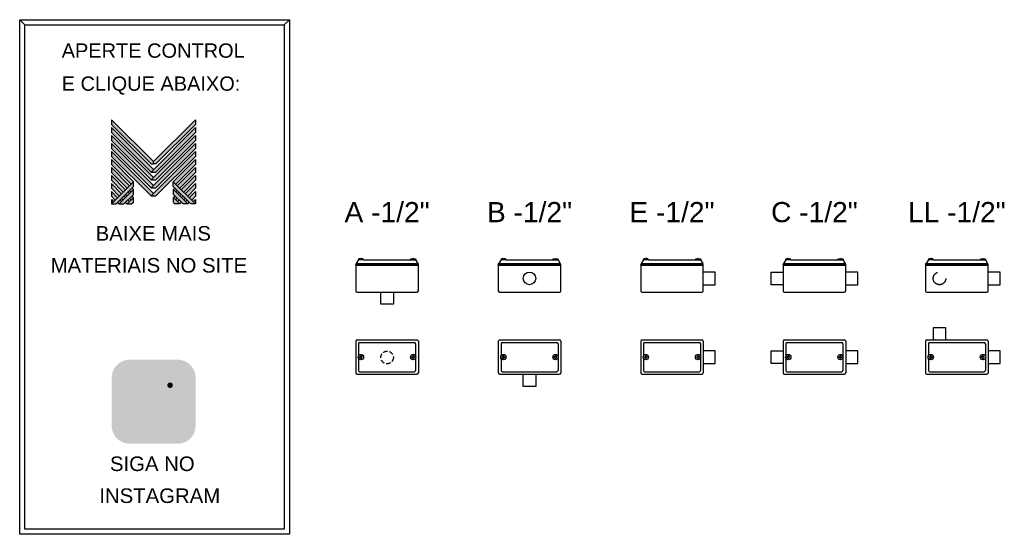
# Model space of a CAD drawing. Header units: millimetres. Extents: x -291 to 2659, y 32 to 797.
# Tile 1 of 2: x -291 to 1173, y 32 to 797. Entities that reach past the tile are written whole.
import ezdxf
from ezdxf.enums import TextEntityAlignment as Align

# ---------------------------------------------------------------- set-up
doc = ezdxf.new("R2010")
doc.units = ezdxf.units.MM
doc.linetypes.add('HIDDEN', pattern=[9.525, 6.35, -3.175])
for name, color, linetype in [('BUCHA DE PASSAGEM', 20, 'Continuous'), ('CONDULETE', 252, 'Continuous'), ('FURO VASADO', 251, 'Continuous'), ('logo01', 10, 'Continuous'), ('logo02', 250, 'Continuous')]:
    doc.layers.add(name, color=color, linetype=linetype)
doc.styles.get("Standard").update_dxf_attribs({"font": 'arial.ttf'})

# ---------------------------------------------------------------- blocks, each defined once
blk = doc.blocks.new('MESH')
at = {"layer": 'logo01'}
h = blk.add_hatch(color=256, dxfattribs=at)
h.dxf.hatch_style = 1
h.paths.add_polyline_path([(30046, 14087), (30046, 13835), (32119, 11769), (32248, 11769), (32248, 11893)])
h.paths.add_polyline_path([(30046, 13670), (30046, 13418), (32121, 11349), (32248, 11475)])
h.paths.add_polyline_path([(30046, 13253), (30046, 13001), (32121, 10932), (32248, 11058)])
h.paths.add_polyline_path([(30046, 12835), (30046, 12583), (32121, 10515), (32248, 10641)])
h.paths.add_polyline_path([(30046, 12418), (30046, 12166), (32121, 10097), (32248, 10223)])
h.paths.add_polyline_path([(30046, 12001), (30046, 11749), (31084, 10714), (31211, 10840)])
h.paths.add_polyline_path([(30046, 11583), (30046, 11331), (30875, 10505), (31001, 10631)])
h.paths.add_polyline_path([(30046, 11166), (30046, 10914), (30666, 10296), (30792, 10422)])
h.paths.add_polyline_path([(30046, 10749), (30046, 10497), (30456, 10088), (30583, 10214)])
h.paths.add_polyline_path([(30046, 10331), (30046, 10079), (30247, 9879), (30373, 10005)])
h.paths.add_polyline_path([(30164, 9796), (30046, 9914), (30046, 9679)])
h.paths.add_polyline_path([(30574, 9805), (30500, 9879), (30373, 9753), (30448, 9679)])
h.paths.add_polyline_path([(30784, 10013), (30709, 10088), (30583, 9962), (30657, 9887)])
h.paths.add_polyline_path([(30993, 9805), (30910, 9887), (30784, 9761), (30867, 9679)])
h.paths.add_polyline_path([(30993, 10222), (30918, 10296), (30792, 10170), (30867, 10096)])
h.paths.add_polyline_path([(31119, 10096), (30993, 9970), (31076, 9887), (31202, 10013)])
h.paths.add_polyline_path([(31202, 10431), (31128, 10505), (31001, 10379), (31076, 10305)], flags=17)
h.paths.add_polyline_path([(33284, 10840), (33284, 10588), (34196, 9679), (34449, 9679)])
h.paths.add_polyline_path([(33293, 10431), (33293, 10179), (33794, 9679), (34047, 9679)])
h.paths.add_polyline_path([(33293, 10013), (33293, 9761), (33376, 9679), (33628, 9679)], flags=17)
at = {"layer": 'logo02'}
h = blk.add_hatch(color=256, dxfattribs=at)
h.dxf.hatch_style = 1
h.paths.add_polyline_path([(34449, 13835), (34449, 14087), (32248, 11893), (32248, 11769), (32376, 11769)])
h.paths.add_polyline_path([(34449, 13418), (34449, 13670), (32121, 11349), (32374, 11349)])
h.paths.add_polyline_path([(34449, 13001), (34449, 13253), (32121, 10932), (32374, 10932)])
h.paths.add_polyline_path([(34449, 12583), (34449, 12835), (32121, 10515), (32374, 10515)])
h.paths.add_polyline_path([(34449, 12166), (34449, 12418), (32121, 10097), (32374, 10097)])
h.paths.add_polyline_path([(34449, 11749), (34449, 12001), (33284, 10840), (33411, 10714)], flags=17)
h.paths.add_polyline_path([(34449, 11331), (34449, 11583), (33494, 10631), (33620, 10505)], flags=17)
h.paths.add_polyline_path([(34449, 10914), (34449, 11166), (33703, 10422), (33829, 10296)], flags=17)
h.paths.add_polyline_path([(34449, 10497), (34449, 10749), (33912, 10214), (34039, 10088)])
h.paths.add_polyline_path([(34449, 10331), (34122, 10005), (34248, 9879), (34449, 10079)])
h.paths.add_polyline_path([(33577, 10296), (33502, 10222), (33628, 10096), (33703, 10170)])
h.paths.add_polyline_path([(33367, 10505), (33293, 10431), (33419, 10305), (33494, 10379)], flags=17)
h.paths.add_polyline_path([(33376, 10096), (33293, 10013), (33419, 9887), (33502, 9970)])
h.paths.add_polyline_path([(33786, 10088), (33711, 10013), (33838, 9887), (33912, 9962)])
h.paths.add_polyline_path([(33585, 9887), (33502, 9805), (33628, 9679), (33711, 9761)])
h.paths.add_polyline_path([(33995, 9879), (33921, 9805), (34047, 9679), (34122, 9753)])
h.paths.add_polyline_path([(34449, 9914), (34331, 9796), (34449, 9679)])
h.paths.add_polyline_path([(31202, 10013), (30867, 9679), (31119, 9679), (31202, 9761)], flags=17)
h.paths.add_polyline_path([(31202, 10179), (31202, 10431), (30448, 9679), (30701, 9679)])
h.paths.add_polyline_path([(31211, 10588), (31211, 10840), (30046, 9679), (30299, 9679)])
at = {"layer": 'logo01'}
for p, q in [((30046, 14087), (30046, 13835)), ((30046, 14087), (32248, 11893)), ((30046, 13835), (32119, 11769)), ((30046, 13670), (30046, 13418)), ((30046, 13670), (32248, 11475)), ((30046, 13418), (32121, 11349)), ((30046, 13253), (30046, 13001)), ((30046, 13253), (32248, 11058)), ((30046, 13001), (32121, 10932)), ((30046, 12835), (30046, 12583)), ((30046, 12835), (32248, 10641)), ((30046, 12583), (32121, 10515)), ((30046, 12418), (30046, 12166)), ((30046, 12418), (32248, 10223)), ((30046, 12166), (32121, 10097)), ((30046, 12001), (30046, 11749)), ((30046, 12001), (31211, 10840)), ((30046, 11749), (31084, 10714)), ((30046, 11583), (30046, 11331)), ((30046, 11583), (31001, 10631)), ((32119, 11769), (32248, 11769)), ((30046, 11331), (30875, 10505)), ((30046, 11166), (30046, 10914)), ((30046, 11166), (30792, 10422)), ((30046, 10914), (30666, 10296)), ((33284, 10840), (34449, 9679)), ((33284, 10588), (33284, 10840)), ((30046, 10749), (30046, 10497)), ((30046, 10749), (30583, 10214)), ((30046, 10497), (30456, 10088)), ((30046, 10331), (30046, 10079)), ((30046, 10331), (30373, 10005)), ((31001, 10379), (31076, 10305)), ((31128, 10505), (31202, 10431)), ((33284, 10588), (34196, 9679)), ((33293, 10431), (34047, 9679)), ((33293, 10179), (33293, 10431)), ((30046, 10079), (30247, 9879)), ((30046, 9914), (30046, 9679)), ((30046, 9914), (30164, 9796)), ((30500, 9879), (30574, 9805)), ((30583, 9962), (30657, 9887)), ((30709, 10088), (30784, 10013)), ((30792, 10170), (30867, 10096)), ((30910, 9887), (30993, 9805)), ((30918, 10296), (30993, 10222)), ((30993, 9970), (31076, 9887)), ((31119, 10096), (31202, 10013)), ((33293, 10179), (33794, 9679)), ((33293, 10013), (33628, 9679)), ((33293, 9761), (33293, 10013)), ((30373, 9753), (30448, 9679)), ((30784, 9761), (30867, 9679)), ((33293, 9761), (33376, 9679)), ((33628, 9679), (33376, 9679)), ((34047, 9679), (33794, 9679)), ((34449, 9679), (34196, 9679))]:
    blk.add_line(p, q, dxfattribs=at)
at = {"layer": 'logo02'}
for p, q in [((34449, 14087), (32248, 11893)), ((34449, 14087), (34449, 13835)), ((34449, 13670), (32121, 11349)), ((34449, 13418), (32374, 11349)), ((34449, 13835), (32376, 11769)), ((34449, 13670), (34449, 13418)), ((34449, 13253), (32121, 10932)), ((34449, 13001), (32374, 10932)), ((34449, 13253), (34449, 13001)), ((34449, 12835), (32121, 10515)), ((34449, 12418), (32121, 10097)), ((34449, 12583), (32374, 10515)), ((34449, 12835), (34449, 12583)), ((34449, 12418), (34449, 12166)), ((32248, 11769), (32248, 11893)), ((34449, 12166), (32374, 10097)), ((34449, 12001), (33284, 10840)), ((34449, 12001), (34449, 11749)), ((32121, 11349), (32374, 11349)), ((32376, 11769), (32248, 11769)), ((34449, 11749), (33411, 10714)), ((34449, 11583), (33494, 10631)), ((34449, 11583), (34449, 11331)), ((31211, 10840), (30046, 9679)), ((31211, 10588), (31211, 10840)), ((32121, 10932), (32374, 10932)), ((34449, 11331), (33620, 10505)), ((34449, 11166), (33703, 10422)), ((34449, 10914), (33829, 10296)), ((34449, 11166), (34449, 10914)), ((31211, 10588), (30299, 9679)), ((31202, 10431), (30448, 9679)), ((31202, 10179), (31202, 10431)), ((32121, 10515), (32374, 10515)), ((33367, 10505), (33293, 10431)), ((33494, 10379), (33419, 10305)), ((34449, 10749), (33912, 10214)), ((34449, 10497), (34039, 10088)), ((34449, 10331), (34122, 10005)), ((34449, 10749), (34449, 10497)), ((34449, 10331), (34449, 10079)), ((31202, 10179), (30701, 9679)), ((31202, 10013), (30867, 9679)), ((31202, 9761), (31202, 10013)), ((32121, 10097), (32374, 10097)), ((33376, 10096), (33293, 10013)), ((33502, 9970), (33419, 9887)), ((33577, 10296), (33502, 10222)), ((33585, 9887), (33502, 9805)), ((33703, 10170), (33628, 10096)), ((33786, 10088), (33711, 10013)), ((33912, 9962), (33838, 9887)), ((33995, 9879), (33921, 9805)), ((34449, 10079), (34248, 9879)), ((34449, 9914), (34331, 9796)), ((34449, 9914), (34449, 9679)), ((30046, 9679), (30299, 9679)), ((30448, 9679), (30701, 9679)), ((30867, 9679), (31119, 9679)), ((31202, 9761), (31119, 9679)), ((33711, 9761), (33628, 9679)), ((34122, 9753), (34047, 9679))]:
    blk.add_line(p, q, dxfattribs=at)

msp = doc.modelspace()

# ---------------------------------------------------------------- hatches: boundary and pattern name
at = {"layer": 'BUCHA DE PASSAGEM'}
h = msp.add_hatch(color=18, dxfattribs=at)
h.dxf.hatch_style = 1
h.paths.add_polyline_path([(-56.6, 291.8), (-127.8, 291.8, 0.414214), (-154.6, 265), (-154.6, 193.7, 0.414214), (-127.8, 166.9), (-56.6, 166.9, 0.414214), (-29.8, 193.7), (-29.8, 265, 0.414214)])
h.paths.add_polyline_path([(-109.5, 274.5), (-74.9, 274.5, -0.414214), (-47.2, 246.7), (-47.2, 212, -0.414214), (-74.9, 184.2), (-109.5, 184.2, -0.414214), (-137.2, 212), (-137.2, 246.7, -0.414214)], flags=16)
h.paths.add_polyline_path([(-109.5, 266.2), (-74.9, 266.2, -0.414214), (-55.4, 246.7), (-55.4, 212, -0.414214), (-74.9, 192.5), (-109.5, 192.5, -0.414214), (-129, 212), (-129, 246.7, -0.414214)], flags=0)
h.paths.add_polyline_path([(-71, 229.4, -1), (-113.4, 229.4, -1)], flags=0)
h.paths.add_polyline_path([(-79.2, 229.4, -1), (-105.2, 229.4, -1)], flags=0)
h.paths.add_polyline_path([(-63.6, 253.9, -1), (-71.8, 253.9, -1)], flags=0)
h.paths.add_polyline_path([(-74.9, 266.2), (-109.5, 266.2, 0.414214), (-129, 246.7), (-129, 212, 0.414214), (-109.5, 192.5), (-74.9, 192.5, 0.414214), (-55.4, 212), (-55.4, 246.7, 0.414214)], flags=0)
h.paths.add_polyline_path([(-105.2, 229.4, 1), (-79.2, 229.4, 1)], flags=0)
h = msp.add_hatch(color=0, dxfattribs=at)
h.dxf.hatch_style = 1
h.paths.add_polyline_path([(-109.5, 274.5, 0.414214), (-137.2, 246.7), (-137.2, 212, 0.414214), (-109.5, 184.2), (-74.9, 184.2, 0.414214), (-47.2, 212), (-47.2, 246.7, 0.414214), (-74.9, 274.5)])
h.paths.add_polyline_path([(-63.6, 253.9, -1), (-71.8, 253.9, -1)], flags=16)
h.paths.add_polyline_path([(-71, 229.4, -1), (-113.4, 229.4, -1)], flags=16)
h.paths.add_polyline_path([(-79.2, 229.4, -1), (-105.2, 229.4, -1)], flags=0)
h = msp.add_hatch(color=18, dxfattribs=at)
h.dxf.hatch_style = 1
h.paths.add_polyline_path([(-74.9, 266.2), (-109.5, 266.2, 0.414214), (-129, 246.7), (-129, 212, 0.414214), (-109.5, 192.5), (-74.9, 192.5, 0.414214), (-55.4, 212), (-55.4, 246.7, 0.414214)])
h.paths.add_polyline_path([(-71, 229.4, -1), (-113.4, 229.4, -1)], flags=16)
h.paths.add_polyline_path([(-79.2, 229.4, -1), (-105.2, 229.4, -1)], flags=0)
h.paths.add_polyline_path([(-71.8, 253.9, -1), (-63.6, 253.9, -1)], flags=16)
h.paths.add_polyline_path([(-79.2, 229.4, 1), (-105.2, 229.4, 1)], flags=0)
h = msp.add_hatch(color=0, dxfattribs=at)
h.dxf.hatch_style = 1
h.paths.add_polyline_path([(-113.4, 229.4, 1), (-71, 229.4, 1)])
h.paths.add_polyline_path([(-79.2, 229.4, -1), (-105.2, 229.4, -1)], flags=16)
h = msp.add_hatch(color=0, dxfattribs=at)
h.dxf.hatch_style = 1
h.paths.add_polyline_path([(-63.6, 253.9, 1), (-71.8, 253.9, 1)])
h = msp.add_hatch(color=18, dxfattribs=at)
h.dxf.hatch_style = 1
h.paths.add_polyline_path([(-105.2, 229.4, 1), (-79.2, 229.4, 1)])

# ---------------------------------------------------------------- linework, layer by layer
for p, q in [((-283.8, 789.8), (-291.5, 797.4)), ((102, 789.8), (109.7, 797.4))]:
    msp.add_line(p, q, dxfattribs=at)
for points in [[(-291.5, 797.4), (109.7, 797.4), (109.7, 32.2), (-291.5, 32.2)], [(-283.8, 789.8), (102, 789.8), (102, 39.9), (-283.8, 39.9)]]:
    msp.add_lwpolyline(points, close=True, dxfattribs=at)
at = {"layer": 'CONDULETE'}
for p, q in [((212.7, 440.2), (209.3, 435)), ((220, 440.2), (212.4, 440.2)), ((215.7, 441.8), (215.6, 442.4)), ((216.2, 441.6), (215.9, 441.6)), ((216.2, 441.6), (216.5, 441.6)), ((216.7, 441.8), (216.8, 442.4)), ((220, 440.2), (290.2, 440.2)), ((290.2, 440.2), (297.7, 440.2)), ((293.4, 441.8), (293.4, 442.4)), ((293.9, 441.6), (293.6, 441.6)), ((293.9, 441.6), (294.3, 441.6)), ((294.5, 441.8), (294.5, 442.4)), ((297.5, 440.2), (300.8, 435)), ((424.6, 440.2), (421.2, 435)), ((431.9, 440.2), (424.3, 440.2)), ((427.6, 441.8), (427.5, 442.4)), ((428.1, 441.6), (427.8, 441.6)), ((428.1, 441.6), (428.4, 441.6)), ((428.6, 441.8), (428.7, 442.4)), ((431.9, 440.2), (502.1, 440.2)), ((502.1, 440.2), (509.6, 440.2)), ((505.3, 441.8), (505.3, 442.4)), ((505.8, 441.6), (505.5, 441.6)), ((505.8, 441.6), (506.2, 441.6)), ((506.4, 441.8), (506.4, 442.4)), ((509.4, 440.2), (512.7, 435)), ((636.5, 440.2), (633.1, 435)), ((643.8, 440.2), (636.2, 440.2)), ((639.5, 441.8), (639.4, 442.4)), ((640, 441.6), (639.7, 441.6)), ((640, 441.6), (640.3, 441.6)), ((640.5, 441.8), (640.6, 442.4)), ((643.8, 440.2), (714, 440.2)), ((714, 440.2), (721.5, 440.2)), ((717.2, 441.8), (717.2, 442.4)), ((717.7, 441.6), (717.4, 441.6)), ((717.7, 441.6), (718.1, 441.6)), ((718.3, 441.8), (718.3, 442.4)), ((721.3, 440.2), (724.6, 435)), ((848.4, 440.2), (845, 435)), ((855.7, 440.2), (848.1, 440.2)), ((851.4, 441.8), (851.3, 442.4)), ((851.9, 441.6), (851.6, 441.6)), ((851.9, 441.6), (852.2, 441.6)), ((852.4, 441.8), (852.5, 442.4)), ((855.7, 440.2), (925.9, 440.2)), ((925.9, 440.2), (933.4, 440.2)), ((929.1, 441.8), (929.1, 442.4)), ((929.6, 441.6), (929.3, 441.6)), ((929.6, 441.6), (930, 441.6)), ((930.2, 441.8), (930.2, 442.4)), ((933.2, 440.2), (936.5, 435)), ((1060.3, 440.2), (1056.9, 435)), ((1067.6, 440.2), (1060, 440.2)), ((1063.3, 441.8), (1063.2, 442.4)), ((1063.8, 441.6), (1063.5, 441.6)), ((1063.8, 441.6), (1064.1, 441.6)), ((1064.3, 441.8), (1064.4, 442.4)), ((1067.6, 440.2), (1137.8, 440.2)), ((1137.8, 440.2), (1145.3, 440.2)), ((1141, 441.8), (1141, 442.4)), ((1141.6, 441.6), (1141.2, 441.6)), ((1141.6, 441.6), (1141.9, 441.6)), ((1142.1, 441.8), (1142.1, 442.4)), ((1145.1, 440.2), (1148.5, 435)), ((208.6, 433.3), (209.3, 435)), ((208.6, 433.3), (208.6, 394.2)), ((208.6, 433.3), (301.6, 433.3)), ((208.6, 432.2), (301.6, 432.2)), ((209.3, 435), (300.8, 435)), ((301.6, 433.3), (300.8, 435)), ((301.6, 394.2), (301.6, 433.3)), ((420.5, 433.3), (421.2, 435)), ((420.5, 433.3), (420.5, 394.2)), ((420.5, 433.3), (513.5, 433.3)), ((420.5, 432.2), (513.5, 432.2)), ((421.2, 435), (512.7, 435)), ((513.5, 433.3), (512.7, 435)), ((513.5, 394.2), (513.5, 433.3)), ((632.4, 433.3), (633.1, 435)), ((632.4, 433.3), (632.4, 394.2)), ((632.4, 433.3), (725.4, 433.3)), ((632.4, 432.2), (725.4, 432.2)), ((633.1, 435), (724.6, 435)), ((725.4, 433.3), (724.6, 435)), ((725.4, 394.2), (725.4, 433.3)), ((844.3, 433.3), (845, 435)), ((844.3, 433.3), (844.3, 394.2)), ((844.3, 433.3), (937.3, 433.3)), ((844.3, 432.2), (937.3, 432.2)), ((845, 435), (936.5, 435)), ((937.3, 433.3), (936.5, 435)), ((937.3, 394.2), (937.3, 433.3)), ((1056.2, 433.3), (1056.9, 435)), ((1056.2, 433.3), (1056.2, 394.2)), ((1056.2, 433.3), (1149.2, 433.3)), ((1056.2, 432.2), (1149.2, 432.2)), ((1056.9, 435), (1148.5, 435)), ((1149.2, 433.3), (1148.5, 435)), ((1149.2, 394.2), (1149.2, 433.3)), ((743.4, 422.1), (725.4, 422.1)), ((743.4, 403.4), (743.4, 422.1)), ((826.3, 403.4), (826.3, 422.1)), ((826.3, 422.1), (844.3, 422.1)), ((955.3, 422.1), (937.3, 422.1)), ((955.3, 403.4), (955.3, 422.1)), ((1167.2, 422.1), (1149.2, 422.1)), ((1167.2, 403.4), (1167.2, 422.1)), ((725.4, 403.4), (743.4, 403.4)), ((844.3, 403.4), (826.3, 403.4)), ((937.3, 403.4), (955.3, 403.4)), ((1149.2, 403.4), (1167.2, 403.4)), ((210.6, 392.2), (299.6, 392.2)), ((245.7, 374.2), (245.7, 392.2)), ((264.4, 392.2), (264.4, 374.2)), ((422.5, 392.2), (511.5, 392.2)), ((634.4, 392.2), (723.4, 392.2)), ((846.3, 392.2), (935.3, 392.2)), ((1058.2, 392.2), (1147.2, 392.2)), ((264.4, 374.2), (245.7, 374.2)), ((1086.2, 339.2), (1067.5, 339.2)), ((1067.5, 339.2), (1067.5, 321.2)), ((1086.2, 321.2), (1086.2, 339.2)), ((208.6, 319.2), (208.6, 272.2)), ((210.6, 321.2), (299.6, 321.2)), ((212.7, 315.4), (212.7, 297.6)), ((214.7, 317.4), (295.5, 317.4)), ((297.5, 315.4), (297.5, 297.6)), ((301.6, 319.2), (301.6, 272.2)), ((420.5, 319.2), (420.5, 272.2)), ((422.5, 321.2), (511.5, 321.2)), ((424.6, 315.4), (424.6, 297.6)), ((426.6, 317.4), (507.4, 317.4)), ((509.4, 315.4), (509.4, 297.6)), ((513.5, 319.2), (513.5, 272.2)), ((632.4, 319.2), (632.4, 272.2)), ((634.4, 321.2), (723.4, 321.2)), ((636.5, 315.4), (636.5, 297.6)), ((638.5, 317.4), (719.3, 317.4)), ((721.3, 315.4), (721.3, 297.6)), ((725.4, 319.2), (725.4, 272.2)), ((844.3, 319.2), (844.3, 272.2)), ((846.3, 321.2), (935.3, 321.2)), ((848.4, 315.4), (848.4, 297.6)), ((850.4, 317.4), (931.2, 317.4)), ((933.2, 315.4), (933.2, 297.6)), ((937.3, 319.2), (937.3, 272.2)), ((1056.2, 319.2), (1056.2, 272.2)), ((1058.2, 321.2), (1147.2, 321.2)), ((1060.3, 315.4), (1060.3, 297.6)), ((1062.3, 317.4), (1143.1, 317.4)), ((1145.1, 315.4), (1145.1, 297.6)), ((1149.2, 319.2), (1149.2, 272.2)), ((212.7, 293.9), (212.7, 276)), ((214.2, 295.7), (214.2, 296.1)), ((214.2, 295.7), (214.2, 295.4)), ((214.4, 296.3), (215.5, 296.3)), ((214.4, 295.2), (215.5, 295.2)), ((215.6, 297.5), (215.6, 296.5)), ((215.6, 293.9), (215.6, 295)), ((216.2, 297.7), (215.8, 297.7)), ((216.2, 293.7), (215.8, 293.7)), ((216.2, 297.7), (216.6, 297.7)), ((216.2, 293.7), (216.6, 293.7)), ((216.8, 297.5), (216.8, 296.5)), ((216.8, 293.9), (216.8, 295)), ((218, 296.3), (216.9, 296.3)), ((218, 295.2), (216.9, 295.2)), ((218.2, 295.7), (218.2, 296.1)), ((218.2, 295.7), (218.2, 295.4)), ((291.9, 295.7), (291.9, 296.1)), ((291.9, 295.7), (291.9, 295.4)), ((292.1, 296.3), (293.2, 296.3)), ((292.1, 295.2), (293.2, 295.2)), ((293.4, 297.5), (293.4, 296.5)), ((293.4, 293.9), (293.4, 295)), ((293.9, 297.7), (293.6, 297.7)), ((293.9, 293.7), (293.6, 293.7)), ((293.9, 297.7), (294.3, 297.7)), ((293.9, 293.7), (294.3, 293.7)), ((294.5, 297.5), (294.5, 296.5)), ((294.5, 293.9), (294.5, 295)), ((295.7, 296.3), (294.7, 296.3)), ((295.7, 295.2), (294.7, 295.2)), ((295.9, 295.7), (295.9, 296.1)), ((295.9, 295.7), (295.9, 295.4)), ((297.5, 293.9), (297.5, 276)), ((424.6, 293.9), (424.6, 276)), ((426.1, 295.7), (426.1, 296.1)), ((426.1, 295.7), (426.1, 295.4)), ((426.3, 296.3), (427.4, 296.3)), ((426.3, 295.2), (427.4, 295.2)), ((427.5, 297.5), (427.5, 296.5)), ((427.5, 293.9), (427.5, 295)), ((428.1, 297.7), (427.7, 297.7)), ((428.1, 293.7), (427.7, 293.7)), ((428.1, 297.7), (428.5, 297.7)), ((428.1, 293.7), (428.5, 293.7)), ((428.7, 297.5), (428.7, 296.5)), ((428.7, 293.9), (428.7, 295)), ((429.9, 296.3), (428.8, 296.3)), ((429.9, 295.2), (428.8, 295.2)), ((430.1, 295.7), (430.1, 296.1)), ((430.1, 295.7), (430.1, 295.4)), ((503.8, 295.7), (503.8, 296.1)), ((503.8, 295.7), (503.8, 295.4)), ((504, 296.3), (505.1, 296.3)), ((504, 295.2), (505.1, 295.2)), ((505.3, 297.5), (505.3, 296.5)), ((505.3, 293.9), (505.3, 295)), ((505.8, 297.7), (505.5, 297.7)), ((505.8, 293.7), (505.5, 293.7)), ((505.8, 297.7), (506.2, 297.7)), ((505.8, 293.7), (506.2, 293.7)), ((506.4, 297.5), (506.4, 296.5)), ((506.4, 293.9), (506.4, 295)), ((507.6, 296.3), (506.6, 296.3)), ((507.6, 295.2), (506.6, 295.2)), ((507.8, 295.7), (507.8, 296.1)), ((507.8, 295.7), (507.8, 295.4)), ((509.4, 293.9), (509.4, 276)), ((636.5, 293.9), (636.5, 276)), ((638, 295.7), (638, 296.1)), ((638, 295.7), (638, 295.4)), ((638.2, 296.3), (639.3, 296.3)), ((638.2, 295.2), (639.3, 295.2)), ((639.4, 297.5), (639.4, 296.5)), ((639.4, 293.9), (639.4, 295)), ((640, 297.7), (639.6, 297.7)), ((640, 293.7), (639.6, 293.7)), ((640, 297.7), (640.4, 297.7)), ((640, 293.7), (640.4, 293.7)), ((640.6, 297.5), (640.6, 296.5)), ((640.6, 293.9), (640.6, 295)), ((641.8, 296.3), (640.7, 296.3)), ((641.8, 295.2), (640.7, 295.2)), ((642, 295.7), (642, 296.1)), ((642, 295.7), (642, 295.4)), ((715.8, 295.7), (715.8, 296.1)), ((715.8, 295.7), (715.8, 295.4)), ((716, 296.3), (717, 296.3)), ((716, 295.2), (717, 295.2)), ((717.2, 297.5), (717.2, 296.5)), ((717.2, 293.9), (717.2, 295)), ((717.7, 297.7), (717.4, 297.7)), ((717.7, 293.7), (717.4, 293.7)), ((717.7, 297.7), (718.1, 297.7)), ((717.7, 293.7), (718.1, 293.7)), ((718.3, 297.5), (718.3, 296.5)), ((718.3, 293.9), (718.3, 295)), ((719.5, 296.3), (718.5, 296.3)), ((719.5, 295.2), (718.5, 295.2)), ((719.7, 295.7), (719.7, 296.1)), ((719.7, 295.7), (719.7, 295.4)), ((721.3, 293.9), (721.3, 276)), ((743.4, 305.1), (725.4, 305.1)), ((743.4, 286.4), (743.4, 305.1)), ((826.3, 286.4), (826.3, 305.1)), ((826.3, 305.1), (844.3, 305.1)), ((848.4, 293.9), (848.4, 276)), ((849.9, 295.7), (849.9, 296.1)), ((849.9, 295.7), (849.9, 295.4)), ((850.1, 296.3), (851.2, 296.3)), ((850.1, 295.2), (851.2, 295.2)), ((851.3, 297.5), (851.3, 296.5)), ((851.3, 293.9), (851.3, 295)), ((851.9, 297.7), (851.5, 297.7)), ((851.9, 293.7), (851.5, 293.7)), ((851.9, 297.7), (852.3, 297.7)), ((851.9, 293.7), (852.3, 293.7)), ((852.5, 297.5), (852.5, 296.5)), ((852.5, 293.9), (852.5, 295)), ((853.7, 296.3), (852.6, 296.3)), ((853.7, 295.2), (852.6, 295.2)), ((853.9, 295.7), (853.9, 296.1)), ((853.9, 295.7), (853.9, 295.4)), ((927.7, 295.7), (927.7, 296.1)), ((927.7, 295.7), (927.7, 295.4)), ((927.9, 296.3), (928.9, 296.3)), ((927.9, 295.2), (928.9, 295.2)), ((929.1, 297.5), (929.1, 296.5)), ((929.1, 293.9), (929.1, 295)), ((929.6, 297.7), (929.3, 297.7)), ((929.6, 293.7), (929.3, 293.7)), ((929.6, 297.7), (930, 297.7)), ((929.6, 293.7), (930, 293.7)), ((930.2, 297.5), (930.2, 296.5)), ((930.2, 293.9), (930.2, 295)), ((931.4, 296.3), (930.4, 296.3)), ((931.4, 295.2), (930.4, 295.2)), ((931.6, 295.7), (931.6, 296.1)), ((931.6, 295.7), (931.6, 295.4)), ((933.2, 293.9), (933.2, 276)), ((955.3, 305.1), (937.3, 305.1)), ((955.3, 286.4), (955.3, 305.1)), ((1060.3, 293.9), (1060.3, 276)), ((1061.8, 295.7), (1061.8, 296.1)), ((1061.8, 295.7), (1061.8, 295.4)), ((1062, 296.3), (1063.1, 296.3)), ((1062, 295.2), (1063.1, 295.2)), ((1063.2, 297.5), (1063.2, 296.5)), ((1063.2, 293.9), (1063.2, 295)), ((1063.8, 297.7), (1063.4, 297.7)), ((1063.8, 293.7), (1063.4, 293.7)), ((1063.8, 297.7), (1064.2, 297.7)), ((1063.8, 293.7), (1064.2, 293.7)), ((1064.4, 297.5), (1064.4, 296.5)), ((1064.4, 293.9), (1064.4, 295)), ((1065.6, 296.3), (1064.5, 296.3)), ((1065.6, 295.2), (1064.5, 295.2)), ((1065.8, 295.7), (1065.8, 296.1)), ((1065.8, 295.7), (1065.8, 295.4)), ((1139.6, 295.7), (1139.6, 296.1)), ((1139.6, 295.7), (1139.6, 295.4)), ((1139.8, 296.3), (1140.8, 296.3)), ((1139.8, 295.2), (1140.8, 295.2)), ((1141, 297.5), (1141, 296.5)), ((1141, 293.9), (1141, 295)), ((1141.6, 297.7), (1141.2, 297.7)), ((1141.6, 293.7), (1141.2, 293.7)), ((1141.6, 297.7), (1141.9, 297.7)), ((1141.6, 293.7), (1141.9, 293.7)), ((1142.1, 297.5), (1142.1, 296.5)), ((1142.1, 293.9), (1142.1, 295)), ((1143.3, 296.3), (1142.3, 296.3)), ((1143.3, 295.2), (1142.3, 295.2)), ((1143.5, 295.7), (1143.5, 296.1)), ((1143.5, 295.7), (1143.5, 295.4)), ((1145.1, 293.9), (1145.1, 276)), ((1167.2, 305.1), (1149.2, 305.1)), ((1167.2, 286.4), (1167.2, 305.1)), ((725.4, 286.4), (743.4, 286.4)), ((844.3, 286.4), (826.3, 286.4)), ((937.3, 286.4), (955.3, 286.4)), ((1149.2, 286.4), (1167.2, 286.4)), ((210.6, 270.2), (299.6, 270.2)), ((214.7, 274), (295.5, 274)), ((422.5, 270.2), (511.5, 270.2)), ((426.6, 274), (507.4, 274)), ((457.6, 252.2), (457.6, 270.2)), ((476.3, 270.2), (476.3, 252.2)), ((634.4, 270.2), (723.4, 270.2)), ((638.5, 274), (719.3, 274)), ((846.3, 270.2), (935.3, 270.2)), ((850.4, 274), (931.2, 274)), ((1058.2, 270.2), (1147.2, 270.2)), ((1062.3, 274), (1143.1, 274)), ((476.3, 252.2), (457.6, 252.2))]:
    msp.add_line(p, q, dxfattribs=at)
for centre, radius in [((467, 412.7), 9.35), ((216.2, 295.7), 3.99), ((293.9, 295.7), 3.99), ((428.1, 295.7), 3.99), ((505.8, 295.7), 3.99), ((640, 295.7), 3.99), ((717.7, 295.7), 3.99), ((851.9, 295.7), 3.99), ((929.6, 295.7), 3.99), ((1063.8, 295.7), 3.99), ((1141.6, 295.7), 3.99)]:
    msp.add_circle(centre, radius, dxfattribs=at)
for centre, radius, start, end in [((212.4, 440.4), 0.2, 170.9615, 270), ((215.4, 442.3), 0.2, 5.1527, 97.0004), ((215.9, 441.8), 0.2, 185.1527, 270), ((216.5, 441.8), 0.2, 270, 354.8473), ((217, 442.3), 0.2, 82.9996, 174.8473), ((220, 440.4), 0.2, 270, 9.0385), ((290.2, 440.4), 0.2, 170.9615, 270), ((293.2, 442.3), 0.2, 5.1527, 97.0004), ((293.6, 441.8), 0.2, 185.1527, 270), ((294.3, 441.8), 0.2, 270, 354.8473), ((294.7, 442.3), 0.2, 82.9996, 174.8473), ((297.7, 440.4), 0.2, 270, 9.0385), ((424.3, 440.4), 0.2, 170.9615, 270), ((427.3, 442.3), 0.2, 5.1527, 97.0004), ((427.8, 441.8), 0.2, 185.1527, 270), ((428.4, 441.8), 0.2, 270, 354.8473), ((428.9, 442.3), 0.2, 82.9996, 174.8473), ((431.9, 440.4), 0.2, 270, 9.0385), ((502.1, 440.4), 0.2, 170.9615, 270), ((505.1, 442.3), 0.2, 5.1527, 97.0004), ((505.5, 441.8), 0.2, 185.1527, 270), ((506.2, 441.8), 0.2, 270, 354.8473), ((506.6, 442.3), 0.2, 82.9996, 174.8473), ((509.6, 440.4), 0.2, 270, 9.0385), ((636.2, 440.4), 0.2, 170.9615, 270), ((639.2, 442.3), 0.2, 5.1527, 97.0004), ((639.7, 441.8), 0.2, 185.1527, 270), ((640.3, 441.8), 0.2, 270, 354.8473), ((640.8, 442.3), 0.2, 82.9996, 174.8473), ((643.8, 440.4), 0.2, 270, 9.0385), ((714, 440.4), 0.2, 170.9615, 270), ((717, 442.3), 0.2, 5.1527, 97.0004), ((717.4, 441.8), 0.2, 185.1527, 270), ((718.1, 441.8), 0.2, 270, 354.8473), ((718.5, 442.3), 0.2, 82.9996, 174.8473), ((721.5, 440.4), 0.2, 270, 9.0385), ((848.1, 440.4), 0.2, 170.9615, 270), ((851.1, 442.3), 0.2, 5.1527, 97.0004), ((851.6, 441.8), 0.2, 185.1527, 270), ((852.2, 441.8), 0.2, 270, 354.8473), ((852.7, 442.3), 0.2, 82.9996, 174.8473), ((855.7, 440.4), 0.2, 270, 9.0385), ((925.9, 440.4), 0.2, 170.9615, 270), ((928.9, 442.3), 0.2, 5.1527, 97.0004), ((929.3, 441.8), 0.2, 185.1527, 270), ((930, 441.8), 0.2, 270, 354.8473), ((930.4, 442.3), 0.2, 82.9996, 174.8473), ((933.4, 440.4), 0.2, 270, 9.0385), ((1060, 440.4), 0.2, 170.9615, 270), ((1063, 442.3), 0.2, 5.1527, 97.0004), ((1063.5, 441.8), 0.2, 185.1527, 270), ((1064.1, 441.8), 0.2, 270, 354.8473), ((1064.6, 442.3), 0.2, 82.9996, 174.8473), ((1067.6, 440.4), 0.2, 270, 9.0385), ((1137.8, 440.4), 0.2, 170.9615, 270), ((1140.8, 442.3), 0.2, 5.1527, 97.0004), ((1141.2, 441.8), 0.2, 185.1527, 270), ((1141.9, 441.8), 0.2, 270, 354.8473), ((1142.3, 442.3), 0.2, 82.9996, 174.8473), ((1145.3, 440.4), 0.2, 270, 9.0385), ((210.6, 394.2), 2, 180, 270), ((299.6, 394.2), 2, 270, 0), ((422.5, 394.2), 2, 180, 270), ((511.5, 394.2), 2, 270, 0), ((634.4, 394.2), 2, 180, 270), ((723.4, 394.2), 2, 270, 0), ((846.3, 394.2), 2, 180, 270), ((935.3, 394.2), 2, 270, 0), ((1058.2, 394.2), 2, 180, 270), ((1147.2, 394.2), 2, 270, 0), ((210.6, 319.2), 2, 90, 180), ((214.7, 315.4), 2, 90, 180), ((295.5, 315.4), 2, 0, 90), ((299.6, 319.2), 2, 0, 90), ((422.5, 319.2), 2, 90, 180), ((426.6, 315.4), 2, 90, 180), ((507.4, 315.4), 2, 0, 90), ((511.5, 319.2), 2, 0, 90), ((634.4, 319.2), 2, 90, 180), ((638.5, 315.4), 2, 90, 180), ((719.3, 315.4), 2, 0, 90), ((723.4, 319.2), 2, 0, 90), ((846.3, 319.2), 2, 90, 180), ((850.4, 315.4), 2, 90, 180), ((931.2, 315.4), 2, 0, 90), ((935.3, 319.2), 2, 0, 90), ((1058.2, 319.2), 2, 90, 180), ((1062.3, 315.4), 2, 90, 180), ((1143.1, 315.4), 2, 0, 90), ((1147.2, 319.2), 2, 0, 90), ((214.4, 296.1), 0.2, 90, 180), ((214.4, 295.4), 0.2, 180, 270), ((215.5, 296.5), 0.16, 270, 0), ((215.5, 295), 0.16, 0, 90), ((215.8, 297.5), 0.2, 90, 180), ((215.8, 293.9), 0.2, 180, 270), ((216.6, 297.5), 0.2, 0, 90), ((216.6, 293.9), 0.2, 270, 0), ((216.9, 296.5), 0.16, 180, 270), ((216.9, 295), 0.16, 90, 180), ((218, 296.1), 0.2, 0, 90), ((218, 295.4), 0.2, 270, 0), ((292.1, 296.1), 0.2, 90, 180), ((292.1, 295.4), 0.2, 180, 270), ((293.2, 296.5), 0.16, 270, 0), ((293.2, 295), 0.16, 0, 90), ((293.6, 297.5), 0.2, 90, 180), ((293.6, 293.9), 0.2, 180, 270), ((294.3, 297.5), 0.2, 0, 90), ((294.3, 293.9), 0.2, 270, 0), ((294.7, 296.5), 0.16, 180, 270), ((294.7, 295), 0.16, 90, 180), ((295.7, 296.1), 0.2, 0, 90), ((295.7, 295.4), 0.2, 270, 0), ((426.3, 296.1), 0.2, 90, 180), ((426.3, 295.4), 0.2, 180, 270), ((427.4, 296.5), 0.16, 270, 0), ((427.4, 295), 0.16, 0, 90), ((427.7, 297.5), 0.2, 90, 180), ((427.7, 293.9), 0.2, 180, 270), ((428.5, 297.5), 0.2, 0, 90), ((428.5, 293.9), 0.2, 270, 0), ((428.8, 296.5), 0.16, 180, 270), ((428.8, 295), 0.16, 90, 180), ((429.9, 296.1), 0.2, 0, 90), ((429.9, 295.4), 0.2, 270, 0), ((504, 296.1), 0.2, 90, 180), ((504, 295.4), 0.2, 180, 270), ((505.1, 296.5), 0.16, 270, 0), ((505.1, 295), 0.16, 0, 90), ((505.5, 297.5), 0.2, 90, 180), ((505.5, 293.9), 0.2, 180, 270), ((506.2, 297.5), 0.2, 0, 90), ((506.2, 293.9), 0.2, 270, 0), ((506.6, 296.5), 0.16, 180, 270), ((506.6, 295), 0.16, 90, 180), ((507.6, 296.1), 0.2, 0, 90), ((507.6, 295.4), 0.2, 270, 0), ((638.2, 296.1), 0.2, 90, 180), ((638.2, 295.4), 0.2, 180, 270), ((639.3, 296.5), 0.16, 270, 0), ((639.3, 295), 0.16, 0, 90), ((639.6, 297.5), 0.2, 90, 180), ((639.6, 293.9), 0.2, 180, 270), ((640.4, 297.5), 0.2, 0, 90), ((640.4, 293.9), 0.2, 270, 0), ((640.7, 296.5), 0.16, 180, 270), ((640.7, 295), 0.16, 90, 180), ((641.8, 296.1), 0.2, 0, 90), ((641.8, 295.4), 0.2, 270, 0), ((716, 296.1), 0.2, 90, 180), ((716, 295.4), 0.2, 180, 270), ((717, 296.5), 0.16, 270, 0), ((717, 295), 0.16, 0, 90), ((717.4, 297.5), 0.2, 90, 180), ((717.4, 293.9), 0.2, 180, 270), ((718.1, 297.5), 0.2, 0, 90), ((718.1, 293.9), 0.2, 270, 0), ((718.5, 296.5), 0.16, 180, 270), ((718.5, 295), 0.16, 90, 180), ((719.5, 296.1), 0.2, 0, 90), ((719.5, 295.4), 0.2, 270, 0), ((850.1, 296.1), 0.2, 90, 180), ((850.1, 295.4), 0.2, 180, 270), ((851.2, 296.5), 0.16, 270, 0), ((851.2, 295), 0.16, 0, 90), ((851.5, 297.5), 0.2, 90, 180), ((851.5, 293.9), 0.2, 180, 270), ((852.3, 297.5), 0.2, 0, 90), ((852.3, 293.9), 0.2, 270, 0), ((852.6, 296.5), 0.16, 180, 270), ((852.6, 295), 0.16, 90, 180), ((853.7, 296.1), 0.2, 0, 90), ((853.7, 295.4), 0.2, 270, 0), ((927.9, 296.1), 0.2, 90, 180), ((927.9, 295.4), 0.2, 180, 270), ((928.9, 296.5), 0.16, 270, 0), ((928.9, 295), 0.16, 0, 90), ((929.3, 297.5), 0.2, 90, 180), ((929.3, 293.9), 0.2, 180, 270), ((930, 297.5), 0.2, 0, 90), ((930, 293.9), 0.2, 270, 0), ((930.4, 296.5), 0.16, 180, 270), ((930.4, 295), 0.16, 90, 180), ((931.4, 296.1), 0.2, 0, 90), ((931.4, 295.4), 0.2, 270, 0), ((1062, 296.1), 0.2, 90, 180), ((1062, 295.4), 0.2, 180, 270), ((1063.1, 296.5), 0.16, 270, 0), ((1063.1, 295), 0.16, 0, 90), ((1063.4, 297.5), 0.2, 90, 180), ((1063.4, 293.9), 0.2, 180, 270), ((1064.2, 297.5), 0.2, 0, 90), ((1064.2, 293.9), 0.2, 270, 0), ((1064.5, 296.5), 0.16, 180, 270), ((1064.5, 295), 0.16, 90, 180), ((1065.6, 296.1), 0.2, 0, 90), ((1065.6, 295.4), 0.2, 270, 0), ((1139.8, 296.1), 0.2, 90, 180), ((1139.8, 295.4), 0.2, 180, 270), ((1140.8, 296.5), 0.16, 270, 0), ((1140.8, 295), 0.16, 0, 90), ((1141.2, 297.5), 0.2, 90, 180), ((1141.2, 293.9), 0.2, 180, 270), ((1141.9, 297.5), 0.2, 0, 90), ((1141.9, 293.9), 0.2, 270, 0), ((1142.3, 296.5), 0.16, 180, 270), ((1142.3, 295), 0.16, 90, 180), ((1143.3, 296.1), 0.2, 0, 90), ((1143.3, 295.4), 0.2, 270, 0), ((210.6, 272.2), 2, 180, 270), ((214.7, 276), 2, 180, 270), ((295.5, 276), 2, 270, 0), ((299.6, 272.2), 2, 270, 0), ((422.5, 272.2), 2, 180, 270), ((426.6, 276), 2, 180, 270), ((507.4, 276), 2, 270, 0), ((511.5, 272.2), 2, 270, 0), ((634.4, 272.2), 2, 180, 270), ((638.5, 276), 2, 180, 270), ((719.3, 276), 2, 270, 0), ((723.4, 272.2), 2, 270, 0), ((846.3, 272.2), 2, 180, 270), ((850.4, 276), 2, 180, 270), ((931.2, 276), 2, 270, 0), ((935.3, 272.2), 2, 270, 0), ((1058.2, 272.2), 2, 180, 270), ((1062.3, 276), 2, 180, 270), ((1143.1, 276), 2, 270, 0), ((1147.2, 272.2), 2, 270, 0)]:
    msp.add_arc(centre, radius, start, end, dxfattribs=at)
for centre, start_param, end_param in [((216.2, 440.2), 4.912545, 6.1872), ((216.2, 440.2), 3.237578, 4.512233), ((428.1, 440.2), 4.912545, 6.1872), ((428.1, 440.2), 3.237578, 4.512233), ((640, 440.2), 4.912545, 6.1872), ((640, 440.2), 3.237578, 4.512233), ((851.9, 440.2), 4.912545, 6.1872), ((851.9, 440.2), 3.237578, 4.512233), ((1063.8, 440.2), 4.912545, 6.1872), ((1063.8, 440.2), 3.237578, 4.512233)]:
    msp.add_ellipse(centre, major_axis=(-3.99, 0), ratio=0.605263, start_param=start_param, end_param=end_param, dxfattribs=at)
at = {"layer": 'CONDULETE', "extrusion": (0, 0, -1)}
for centre, start_param, end_param in [((293.9, 440.2), 3.237578, 4.512233), ((293.9, 440.2), 4.912545, 6.1872), ((505.8, 440.2), 3.237578, 4.512233), ((505.8, 440.2), 4.912545, 6.1872), ((717.7, 440.2), 3.237578, 4.512233), ((717.7, 440.2), 4.912545, 6.1872), ((929.6, 440.2), 3.237578, 4.512233), ((929.6, 440.2), 4.912545, 6.1872), ((1141.6, 440.2), 3.237578, 4.512233), ((1141.6, 440.2), 4.912545, 6.1872)]:
    msp.add_ellipse(centre, major_axis=(3.99, 0), ratio=0.605263, start_param=start_param, end_param=end_param, dxfattribs=at)
at = {"layer": 'FURO VASADO', "linetype": 'HIDDEN', "ltscale": 6.5}
msp.add_circle((1076.9, 412.7), 9.35, dxfattribs=at)
at = {"layer": 'FURO VASADO', "linetype": 'HIDDEN'}
msp.add_circle((255.1, 295.2), 9.35, dxfattribs=at)

# ---------------------------------------------------------------- block references
at = {"xscale": 0.02842171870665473, "yscale": 0.02842171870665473, "zscale": 0.02842171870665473}
msp.add_blockref('MESH', (-1009, 248.4), dxfattribs=at)

# ---------------------------------------------------------------- texts
at = {"color": 1}
for s, p in [('A -1/2"', (255.1, 511.9)), ('B -1/2"', (467, 511.9)), ('E -1/2"', (678.9, 511.9)), ('C -1/2"', (890.8, 511.9)), ('LL -1/2"', (1102.7, 511.9))]:
    msp.add_text(s, height=30, dxfattribs=at).set_placement(p, align=Align.MIDDLE)
at = {"layer": 'BUCHA DE PASSAGEM'}
for s, height, p in [('APERTE CONTROL', 21.263, (-229, 740.9)), ('E CLIQUE ABAIXO:', 21.263, (-229, 691.8)), ('BAIXE MAIS', 21.65, (-178.4, 468.9)), ('MATERIAIS NO SITE', 21.646, (-245.4, 421.4)), ('SIGA NO', 21.65, (-157.2, 126.3)), ('INSTAGRAM', 21.65, (-173, 78.8))]:
    msp.add_text(s, height=height, dxfattribs=at).set_placement(p)

doc.saveas('drawing.dxf')
